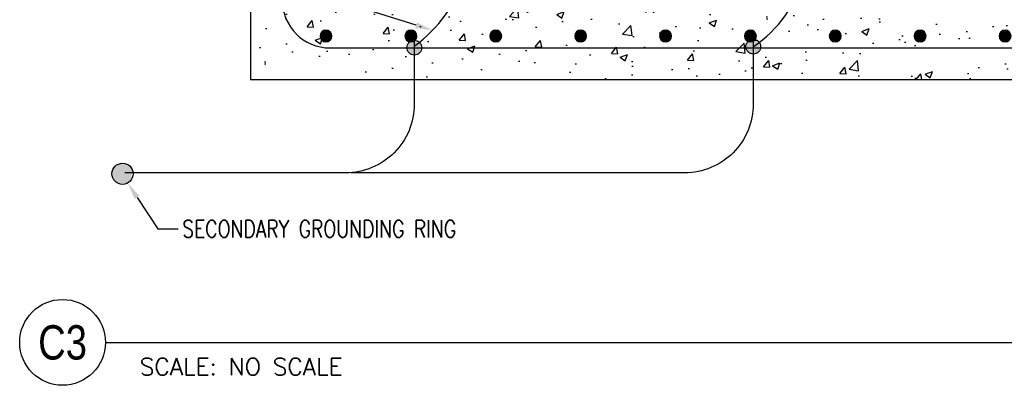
# Model space of a CAD drawing. Header units: inches. Extents: x 145 to 336, y 3 to 61.
# Tile 8 of 12: x 156.78 to 163.96, y 35.18 to 37.85. Entities that reach past the tile are written whole.
import ezdxf
from ezdxf import colors
from ezdxf.entities.mleader import LeaderData, LeaderLine
from ezdxf.enums import TextEntityAlignment as Align
from ezdxf.math import Vec2, Vec3

# ---------------------------------------------------------------- set-up
doc = ezdxf.new("R2010")
doc.units = ezdxf.units.IN
doc.header["$MEASUREMENT"] = 0
for name, color, linetype in [('E-ANNO-SYMB', 2, 'Continuous'), ('E-ANNO-TEXT', 2, 'Continuous'), ('E-DETL-GRPH', 3, 'Continuous'), ('G-Anno-Std-Scrn', 250, 'Continuous')]:
    doc.layers.add(name, color=color, linetype=linetype)
doc.layers.get('0').freeze()
doc.styles.add('Annotative', font='romans.shx', dxfattribs={"width": 0.8})
doc.styles.add('ROMANS', font='ROMANS.shx', dxfattribs={"width": 0.8})
doc.styles.add('Title', font='swiss.ttf', dxfattribs={"height": 0.25})
doc.styles.add('TITLES', font='swiss.ttf', dxfattribs={"width": 0.8})

# ---------------------------------------------------------------- blocks, each defined once
blk = doc.blocks.new('Reinforcing Bar Section_USACE - __9-1493162-Section 31')
h = blk.add_hatch(color=256)
h.dxf.hatch_style = 1
h.paths.add_polyline_path([(773.77, -31.894, 1), (774.895, -31.894, 1)])
for start, end in [(0, 180), (180, 0)]:
    blk.add_arc((774.332, -31.894), 0.562, start, end)
blk = doc.blocks.new('*U6')
for q in [(4.6778, 0), (11.3194, 0)]:
    blk.add_line((0, 0), q)
blk.add_circle((-0.3126, 0), 0.3126)
at = {"lineweight": 30}
blk.add_attdef('TITLE', text='', height=0.25, dxfattribs=at).set_placement((0.25, 0.7494), align=Align.TOP_LEFT)
at = {"style": 'Title'}
blk.add_attdef('NUMBER', text='', height=0.25, dxfattribs=at).set_placement((-0.3126, 0), align=Align.MIDDLE_CENTER)
blk.add_attdef('SCALE', (0.25, -0.1768), '', height=0.0938, dxfattribs=at)

msp = doc.modelspace()

# ---------------------------------------------------------------- hatches: boundary and pattern name
at = {"layer": 'E-DETL-GRPH', "lineweight": -3}
for points in [[(159.7106, 37.6674), (159.6756, 37.6966), (159.6465, 37.6966), (159.6144, 37.6704), (159.6085, 37.6412), (159.6173, 37.6149), (159.6348, 37.5974), (159.6756, 37.5916), (159.7048, 37.612)], [(162.1822, 37.6739), (162.1472, 37.703), (162.118, 37.703), (162.0859, 37.6768), (162.0801, 37.6476), (162.0888, 37.6213), (162.1063, 37.6039), (162.1471, 37.598), (162.1763, 37.6185)], [(157.605, 36.7593), (157.555, 36.801), (157.5133, 36.801), (157.4675, 36.7635), (157.4592, 36.7218), (157.4717, 36.6843), (157.4967, 36.6593), (157.555, 36.651), (157.5967, 36.6802)]]:
    msp.add_hatch(color=256, dxfattribs=at).paths.add_polyline_path(points)
at = {"layer": 'G-Anno-Std-Scrn', "lineweight": -3}
h = msp.add_hatch(dxfattribs=at)
h.set_pattern_fill('AR-CONC', color=256, scale=0.07736, style=0)
h.set_pattern_definition([(50, (156.53366, 35.7097), (0.55487, -0.048545), [0.05802, -0.638217]), (355, (156.53366, 35.7097), (-0.107338, 0.581893), [0.046416, -0.510573]), (100.4514, (156.5799, 35.70565), (0.447532, 0.533348), [0.04931, -0.5424]), (46.184, (156.53366, 35.8644), (0.825614, -0.128045), [0.08703, -0.957325]), (96.6356, (156.6025, 35.85374), (0.72305, 0.753574), [0.073964, -0.8136]), (351.184, (156.5337, 35.8644), (0.72305, 0.753574), [0.069624, -0.76586]), (21, (156.61102, 35.82573), (0.461765, -0.311464), [0.05802, -0.638217]), (326, (156.611, 35.82573), (0.188228, 0.560973), [0.046416, -0.510573]), (71.4514, (156.6495, 35.7998), (0.649993, 0.24951), [0.04931, -0.5424]), (37.5, (156.53366, 35.7097), (0.0094068, 0.2575254), [0, -0.504385, 0, -0.5183094, 0, -0.5125075]), (7.5, (156.53366, 35.7097), (0.2035096, 0.3051154), [0, -0.295514, 0, -0.492781, 0, -0.195333]), (327.5, (156.36115, 35.7097), (0.412963, -0.0174484), [0, -0.193399, 0, -0.603405, 0, -0.800672]), (317.5, (156.2838, 35.7097), (0.451151, 0.077441), [0, -0.251419, 0, -0.400723, 0, -0.568593])])
h.paths.add_polyline_path([(168.3893, 40.1945), (163.9296, 40.1945), (163.9296, 40.0759), (163.92, 40.0372), (163.8813, 40.0372), (163.8813, 39.6757), (163.5332, 39.0728), (163.5718, 39.0728), (163.5718, 39.0341), (163.2237, 39.0341), (163.2237, 38.8056), (163.185, 38.767), (163.1464, 38.8056), (163.1464, 39.0341), (162.6822, 39.0341), (162.6822, 38.8056), (162.6435, 38.767), (162.6048, 38.8056), (162.6048, 39.0341), (162.4888, 39.0341), (162.2567, 39.0341), (162.2567, 39.0728), (162.2954, 39.0728), (161.9473, 39.6757), (161.9473, 40.0372), (161.9086, 40.0372), (161.9086, 40.1945), (161.5992, 40.1945), (161.5992, 40.0372), (161.5605, 40.0372), (161.5605, 39.6783), (161.2124, 39.0753), (161.251, 39.0753), (161.251, 39.0341), (160.9029, 39.0341), (160.9029, 38.8056), (160.8643, 38.767), (160.8256, 38.8056), (160.8256, 39.0341), (160.3614, 39.0341), (160.3614, 38.8056), (160.3227, 38.767), (160.2841, 38.8056), (160.2841, 39.0341), (160.168, 39.0341), (159.9359, 39.0341), (159.9359, 39.0753), (159.9746, 39.0753), (159.6265, 39.6783), (159.6265, 40.0372), (159.5878, 40.0372), (159.5878, 40.1945), (158.4661, 40.1945), (158.4661, 37.4095), (168.3893, 37.4095), (168.3893, 38.7283), (168.2733, 38.767), (168.5053, 38.8443), (168.3893, 38.883)])

# ---------------------------------------------------------------- linework, layer by layer
at = {"layer": 'E-DETL-GRPH', "lineweight": -3}
for points in [[(159.661, 37.6871), (159.661, 37.2309, -0.414214), (159.161, 36.7309), (157.5514, 36.7309)], [(162.1325, 37.6871), (162.1325, 37.2309, -0.414214), (161.6325, 36.7309), (159.2005, 36.7309)]]:
    msp.add_lwpolyline(points, format="xyb", dxfattribs=at)
for centre, radius in [((159.661, 37.6426), 0.054), ((162.1325, 37.6491), 0.054), ((157.5341, 36.7239), 0.0771)]:
    msp.add_circle(centre, radius, dxfattribs=at)
for centre, radius, start, end in [((159.062, 38.4789), 1.0199, 305.96829, 17.75745), ((161.6206, 38.4056), 0.9138, 304.071, 24.73448)]:
    msp.add_arc(centre, radius, start, end, dxfattribs=at)
at = {"layer": 'G-Anno-Std-Scrn', "lineweight": -3}
for p, q in [((158.4661, 40.1945), (158.4661, 37.4095)), ((159.0472, 37.6402), (168.3893, 37.6402)), ((158.4661, 37.4095), (168.3893, 37.4095))]:
    msp.add_line(p, q, dxfattribs=at)
msp.add_arc((159.0472, 37.9891), 0.3489, 180, 270, dxfattribs=at)

# ---------------------------------------------------------------- block references
at = {"layer": 'E-ANNO-SYMB', "lineweight": -3}
ref = msp.add_blockref('*U6', (157.4093, 35.4958), dxfattribs=at)
ref.add_attrib('SCALE', 'SCALE: NO SCALE', dxfattribs={"layer": '0', "height": 0.125, "style": 'ROMANS'}).set_placement((157.6593, 35.319), align=Align.MIDDLE_LEFT)
ref.add_attrib('NUMBER', 'C3', dxfattribs={"layer": '0', "height": 0.25, "style": 'TITLES', "width": 0.796875}).set_placement((157.0967, 35.4958), align=Align.MIDDLE_CENTER)
at = {"layer": 'G-Anno-Std-Scrn', "lineweight": -3, "xscale": 0.07735961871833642, "yscale": 0.07735961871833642, "zscale": 0.07735961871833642}
for p in [(99.1153, 40.1945), (99.7342, 40.1945), (100.3531, 40.1945), (100.972, 40.1945), (101.5909, 40.1945), (102.2097, 40.1945), (102.8286, 40.1945), (103.4475, 40.1945), (104.0664, 40.1945)]:
    msp.add_blockref('Reinforcing Bar Section_USACE - __9-1493162-Section 31', p, dxfattribs=at)

# ---------------------------------------------------------------- leaders
at = {"layer": 'E-ANNO-TEXT', "lineweight": -3}
ml = msp.add_multileader_mtext('Standard', dxfattribs=at)
ml.set_content('HIGH\\PCOMPRESSION\\PCRIMP ADDITIONAL\\PSLACK OF 1" \\PMINIMUM \\PFOR EXPANSION', color=256, style='Annotative')
ml.set_leader_properties(color=1, linetype='ByLayer', lineweight=-1)
ml.build(insert=Vec2(0, 0))
ml.multileader.update_dxf_attribs({"text_right_attachment_type": 3, "dogleg_length": 0.34, "arrow_head_size": 0.125})
ctx = ml.context
ctx.base_point, ctx.char_height, ctx.arrow_head_size, ctx.landing_gap_size, ctx.plane_origin = Vec3(157.001, 39.2276), 0.125, 0.125, 0.0312, Vec3(156.8989, 38.1621)
ctx.right_attachment = 3
notes = []
notes.append((ctx, [(0, (1, 1, 0), (158.5416, 38.1621), (-1, 0), 0.1305, [(0, [(159.7939, 37.7686)], 0, [])])]))
ctx.mtext.insert, ctx.mtext.flow_direction = Vec3(157.0323, 39.2901), 5
ml = msp.add_multileader_mtext('Standard', dxfattribs=at)
ml.set_content('SECONDARY GROUNDING RING', color=256, style='Annotative')
ml.set_leader_properties(color=1, linetype='ByLayer', lineweight=-1)
ml.build(insert=Vec2(0, 0))
ml.multileader.update_dxf_attribs({"text_right_attachment_type": 3, "dogleg_length": 0.5381, "arrow_head_size": 0.125})
ctx = ml.context
ctx.base_point, ctx.char_height, ctx.arrow_head_size, ctx.landing_gap_size, ctx.plane_origin = Vec3(157.9386, 36.3226), 0.125, 0.125, 0.0312, Vec3(157.818, 36.2231)
ctx.right_attachment = 3
notes.append((ctx, [(0, (1, 1, 0), (157.7912, 36.3226), (1, 0), 0.1473, [(0, [(157.5713, 36.6563)], 0, [])])]))
ctx.mtext.insert, ctx.mtext.flow_direction = Vec3(157.9698, 36.3851), 5
for ctx, leaders in notes:
    for number, flags, end, landing, length, lines in leaders:
        leader = LeaderData()
        leader.index, (leader.has_last_leader_line, leader.has_dogleg_vector, leader.attachment_direction) = number, flags
        leader.last_leader_point, leader.dogleg_vector, leader.dogleg_length = Vec3(end), Vec3(landing), length
        for number, points, colour, breaks in lines:
            line = LeaderLine()
            line.index, line.vertices, line.color, line.breaks = number, Vec3.list(points), colors.encode_raw_color(colour), breaks
            leader.lines.append(line)
        ctx.leaders.append(leader)

doc.saveas('drawing.dxf')
